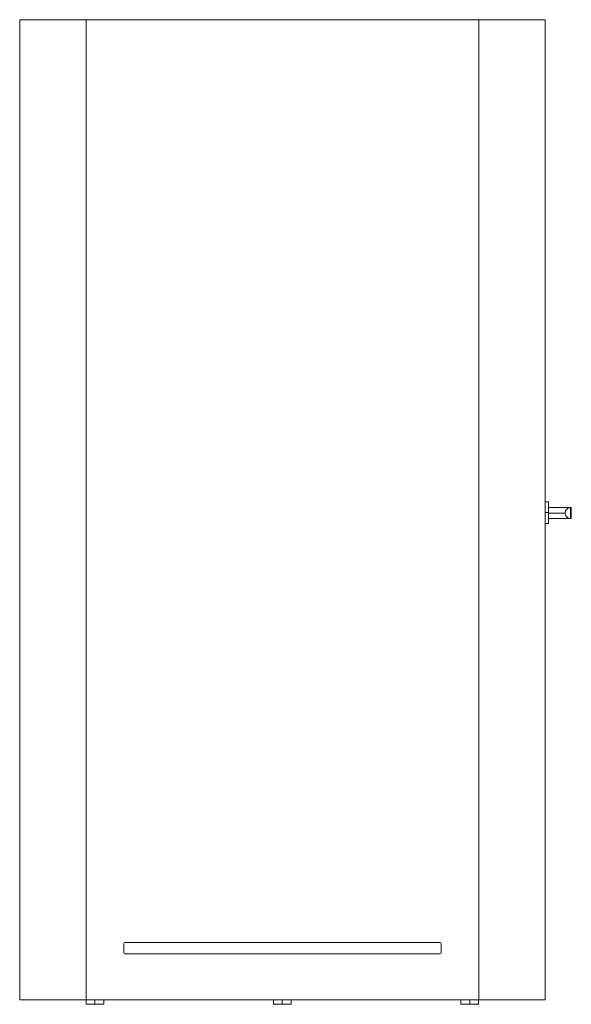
# Model space of a CAD drawing. Header units: millimetres. Extents: x -600 to 660, y 0 to 2247.
import ezdxf

# ---------------------------------------------------------------- set-up
doc = ezdxf.new("R2010")
doc.units = ezdxf.units.MM

# ---------------------------------------------------------------- blocks, each defined once
blk = doc.blocks.new('A$C394E3815')
at = {"color": 0, "linetype": 'Continuous', "lineweight": 0, "extrusion": (-2.22045e-16, 1, -2.22045e-16)}
for p, q in [((-700.2, 2247), (-700.2, 10)), ((-548.3, 2247), (-700.2, 2247)), ((-700.2, 2247), (-700.2, 2247)), ((-700.2, 10), (-700.2, 2247)), ((-548.3, 2247), (348.3, 2247)), ((-548.3, 10), (-548.3, 2247)), ((348.3, 2247), (348.3, 10)), ((500.2, 2247), (348.3, 2247)), ((500.2, 10), (500.2, 2247)), ((500.3, 1147), (500.3, 1122)), ((507.8, 1147), (500.3, 1147)), ((507.8, 1122), (507.8, 1147)), ((507.8, 1133.6), (558.3, 1133.6)), ((558.3, 1133.6), (559.8, 1133.6)), ((559.8, 1108.6), (559.8, 1133.6)), ((507.8, 1122), (500.3, 1122)), ((500.3, 1122), (500.3, 1097)), ((507.8, 1097), (507.8, 1122)), ((545.8, 1121.1), (507.8, 1121.1)), ((507.8, 1108.6), (558.3, 1108.6)), ((559.8, 1108.6), (558.3, 1108.6)), ((507.8, 1097), (500.3, 1097)), ((-462.5, 117.5), (-462.5, 138.5)), ((-460, 141), (260, 141)), ((262.5, 138.5), (262.5, 117.5)), ((260, 115), (-460, 115)), ((-700.2, 10), (-548.3, 10)), ((-700.2, 10), (-700.2, 10)), ((-548.3, 0), (-548.3, 10)), ((348.3, 10), (-548.3, 10)), ((-528.3, 10), (-528.3, 0)), ((-508.3, 0), (-508.3, 10)), ((-120.3, 0), (-120.3, 10)), ((-100.3, 10), (-100.3, 0)), ((-80.3, 0), (-80.3, 10)), ((307.7, 0), (307.7, 10)), ((327.7, 10), (327.7, 0)), ((347.7, 0), (347.7, 10)), ((348.3, 10), (500.2, 10)), ((-548.3, 0), (-528.3, 0)), ((-528.3, 0), (-508.3, 0)), ((-120.3, 0), (-100.3, 0)), ((-100.3, 0), (-80.3, 0)), ((307.7, 0), (327.7, 0)), ((327.7, 0), (347.7, 0))]:
    blk.add_line(p, q, dxfattribs=at)
at = {"color": 0, "linetype": 'Continuous', "lineweight": 0, "extrusion": (4.93038e-32, -2.22045e-16, -1)}
for centre, start, end in [((460, 138.5), 0, 90), ((-260, 138.5), 90, 180), ((460, 117.5), 270, 360), ((-260, 117.5), 180, 270)]:
    blk.add_arc(centre, 2.5, start, end, dxfattribs=at)
at = {"color": 0, "linetype": 'Continuous', "lineweight": 0}
for points in [[(558.3, 1108.6), (556.8, 1108.6), (553.9, 1109.1), (550.1, 1111.4), (547.3, 1114.8), (545.7, 1118.9), (545.7, 1123.3), (547.3, 1127.5), (550.1, 1130.9), (553.9, 1133.1), (556.8, 1133.6), (558.3, 1133.6)], [(558.3, 1133.6), (558.3, 1133.6), (558.3, 1133.1), (558.3, 1130.9), (558.3, 1127.5), (558.3, 1123.3), (558.3, 1118.9), (558.3, 1114.8), (558.3, 1111.4), (558.3, 1109.1), (558.3, 1108.6), (558.3, 1108.6)]]:
    blk.add_open_spline(points, degree=3, dxfattribs=at)

msp = doc.modelspace()

# ---------------------------------------------------------------- block references
msp.add_blockref('A$C394E3815', (100.3, 0))

doc.saveas('drawing.dxf')
